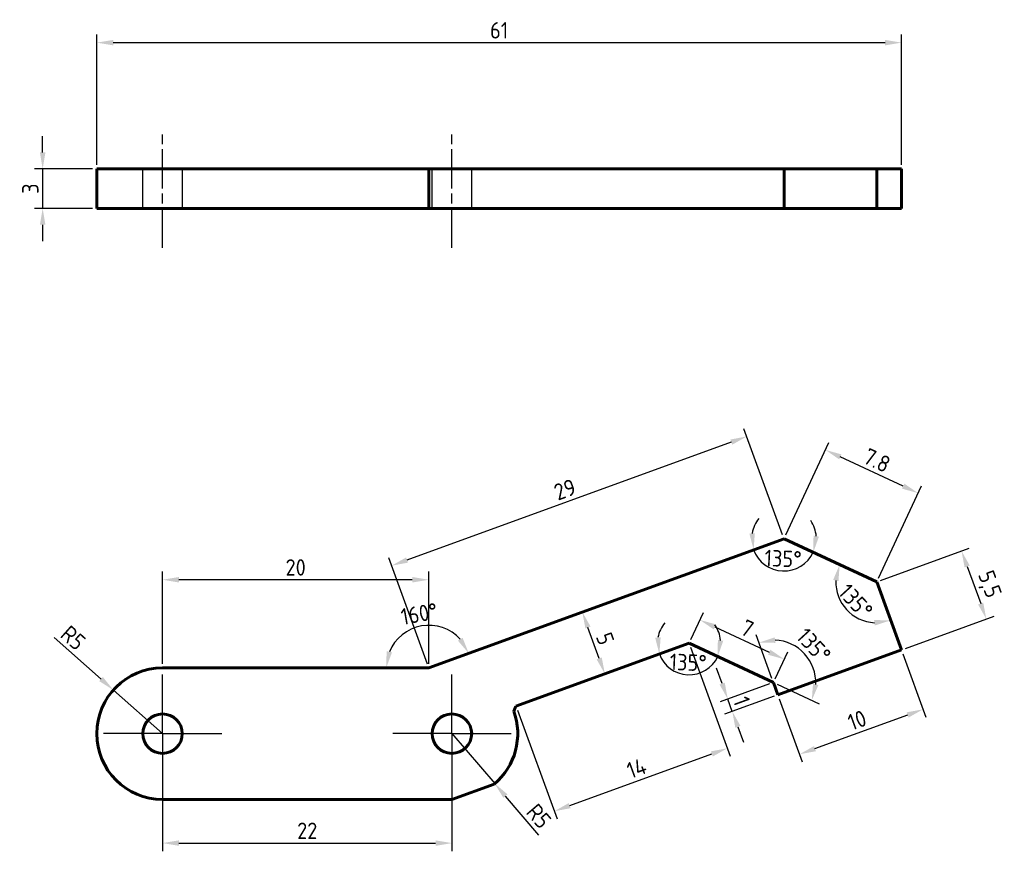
# Model space of a CAD drawing. Header units: millimetres. Extents: x 108.5 to 183.3, y 202 to 265.2.
import ezdxf

# ---------------------------------------------------------------- set-up
doc = ezdxf.new("R2010")
doc.units = ezdxf.units.MM
for name, pattern in [('AM_ISO08W050', [18, 12, -1.5, 3, -1.5]), ('AM_ISO08W050x2', [9, 6, -0.75, 1.5, -0.75]), ('HIDDEN2', [4.7625, 3.175, -1.5875])]:
    doc.linetypes.add(name, pattern=pattern)
doc.layers.get('0').update_dxf_attribs({"lineweight": 60})
for name, color, linetype, lineweight in [('AM_7', 4, 'AM_ISO08W050', 25), ('Annotations', 50, 'Continuous', 30), ('Hidden Line', 7, 'HIDDEN2', 30)]:
    doc.layers.add(name, color=color, linetype=linetype, lineweight=lineweight)
doc.styles.get("Standard").update_dxf_attribs({"font": 'ISOCP.SHX'})
doc.dimstyles.new('Annotative', dxfattribs={"dimscale": 0, "dimtxt": 2.5, "dimasz": 2.5, "dimexe": 1.25, "dimexo": 0.625, "dimtad": 1, "dimtxsty": 'Standard', "dimcen": 2.5, "dimadec": 0, "dimazin": 0, "dimtfac": 1, "dimtmove": 0, "dimatfit": 3, "dimfxl": 1, "dimarcsym": 0})

# ---------------------------------------------------------------- blocks, each defined once
blk = doc.blocks.new('*D5')
at = {"layer": 'Annotations', "color": 0, "lineweight": -2, "transparency": 16777216}
for p, q in [((110.233, 255.15), (110.233, 256.4)), ((114.033, 253.9), (109.608, 253.9)), ((110.233, 253.9), (110.233, 250.9)), ((114.033, 250.9), (109.608, 250.9)), ((110.233, 249.65), (110.233, 248.4))]:
    blk.add_line(p, q, dxfattribs=at)
at = {"layer": 'Annotations', "color": 0, "transparency": 16777216}
for points in [[(110.025, 255.15), (110.442, 255.15), (110.233, 253.9)], [(110.025, 249.65), (110.442, 249.65), (110.233, 250.9)]]:
    blk.add_solid(points, dxfattribs=at)
at = {"layer": 'Defpoints', "color": 0, "transparency": 16777216}
for p in [(114.345, 253.9), (110.233, 250.9), (114.345, 250.9)]:
    blk.add_point(p, dxfattribs=at)
at = {"layer": 'Annotations', "color": 0, "transparency": 16777216, "insert": (109.296, 252.4), "char_height": 1.25, "attachment_point": 5, "rotation": 90}
blk.add_mtext('3', dxfattribs=at)
blk = doc.blocks.new('*D6')
at = {"layer": 'Annotations', "color": 0, "lineweight": -2, "transparency": 16777216}
for p, q in [((114.345, 254.212), (114.345, 264.126)), ((115.595, 263.501), (174.266, 263.501)), ((175.516, 254.212), (175.516, 264.126))]:
    blk.add_line(p, q, dxfattribs=at)
at = {"layer": 'Annotations', "color": 0, "transparency": 16777216}
for points in [[(115.595, 263.709), (115.595, 263.293), (114.345, 263.501)], [(174.266, 263.709), (174.266, 263.293), (175.516, 263.501)]]:
    blk.add_solid(points, dxfattribs=at)
at = {"layer": 'Defpoints', "color": 0, "transparency": 16777216}
for p in [(175.516, 263.501), (114.345, 253.9), (175.516, 253.9)]:
    blk.add_point(p, dxfattribs=at)
at = {"layer": 'Annotations', "color": 0, "transparency": 16777216, "insert": (144.931, 264.439), "char_height": 1.25, "attachment_point": 5}
blk.add_mtext('61', dxfattribs=at)
blk = doc.blocks.new('*D7')
at = {"layer": 'Annotations', "color": 0, "lineweight": -2, "transparency": 16777216}
for p, q in [((119.345, 210.637), (119.345, 202.001)), ((141.345, 210.637), (141.345, 202.001)), ((120.595, 202.626), (140.095, 202.626))]:
    blk.add_line(p, q, dxfattribs=at)
at = {"layer": 'Annotations', "color": 0, "transparency": 16777216}
for points in [[(120.595, 202.834), (120.595, 202.417), (119.345, 202.626)], [(140.095, 202.834), (140.095, 202.417), (141.345, 202.626)]]:
    blk.add_solid(points, dxfattribs=at)
at = {"layer": 'Defpoints', "color": 0, "transparency": 16777216}
for p in [(119.345, 210.949), (141.345, 210.949), (141.345, 202.626)]:
    blk.add_point(p, dxfattribs=at)
at = {"layer": 'Annotations', "color": 0, "transparency": 16777216, "insert": (130.345, 203.563), "char_height": 1.25, "attachment_point": 5}
blk.add_mtext('22', dxfattribs=at)
blk = doc.blocks.new('*D8')
at = {"layer": 'Annotations', "color": 0, "lineweight": -2, "transparency": 16777216}
for p, q in [((119.345, 216.262), (119.345, 223.278)), ((139.582, 216.262), (139.582, 223.278)), ((138.332, 222.653), (120.595, 222.653))]:
    blk.add_line(p, q, dxfattribs=at)
at = {"layer": 'Annotations', "color": 0, "transparency": 16777216}
for points in [[(120.595, 222.862), (120.595, 222.445), (119.345, 222.653)], [(138.332, 222.862), (138.332, 222.445), (139.582, 222.653)]]:
    blk.add_solid(points, dxfattribs=at)
at = {"layer": 'Defpoints', "color": 0, "transparency": 16777216}
for p in [(119.345, 222.653), (119.345, 215.949), (139.582, 215.949)]:
    blk.add_point(p, dxfattribs=at)
at = {"layer": 'Annotations', "color": 0, "transparency": 16777216, "insert": (129.464, 223.591), "char_height": 1.25, "attachment_point": 5}
blk.add_mtext('20', dxfattribs=at)
blk = doc.blocks.new('*D9')
at = {"layer": 'Annotations', "color": 0, "lineweight": -2, "transparency": 16777216}
for p, q in [((173.929, 222.598), (180.67, 225.051)), ((180.51, 223.663), (181.536, 220.844)), ((175.81, 217.429), (182.551, 219.883))]:
    blk.add_line(p, q, dxfattribs=at)
at = {"layer": 'Annotations', "color": 0, "transparency": 16777216}
for points in [[(180.706, 223.734), (180.314, 223.592), (180.082, 224.837)], [(181.732, 220.915), (181.34, 220.772), (181.963, 219.669)]]:
    blk.add_solid(points, dxfattribs=at)
at = {"layer": 'Defpoints', "color": 0, "transparency": 16777216}
for p in [(173.635, 222.491), (181.963, 219.669), (175.516, 217.323)]:
    blk.add_point(p, dxfattribs=at)
at = {"layer": 'Annotations', "color": 0, "transparency": 16777216, "insert": (182.111, 222.278), "char_height": 1.25, "attachment_point": 5, "rotation": 290}
blk.add_mtext('5,5', dxfattribs=at)
blk = doc.blocks.new('*D10')
at = {"layer": 'Annotations', "color": 0, "lineweight": -2, "transparency": 16777216}
for p, q in [((166.718, 226.061), (169.997, 233.094)), ((175.65, 229.769), (170.866, 232)), ((173.767, 222.774), (177.047, 229.807))]:
    blk.add_line(p, q, dxfattribs=at)
at = {"layer": 'Annotations', "color": 0, "transparency": 16777216}
for points in [[(170.954, 232.188), (170.778, 231.811), (169.733, 232.528)], [(175.738, 229.958), (175.562, 229.58), (176.783, 229.241)]]:
    blk.add_solid(points, dxfattribs=at)
at = {"layer": 'Defpoints', "color": 0, "transparency": 16777216}
for p in [(169.733, 232.528), (166.586, 225.778), (173.635, 222.491)]:
    blk.add_point(p, dxfattribs=at)
at = {"layer": 'Annotations', "color": 0, "transparency": 16777216, "insert": (173.654, 231.734), "char_height": 1.25, "attachment_point": 5, "rotation": 335}
blk.add_mtext('7.8', dxfattribs=at)
blk = doc.blocks.new('*D11')
at = {"layer": 'Annotations', "color": 0, "lineweight": -2, "transparency": 16777216}
for p, q in [((166.479, 226.072), (163.543, 234.138)), ((162.582, 233.123), (137.928, 224.15)), ((139.475, 216.243), (136.539, 224.31))]:
    blk.add_line(p, q, dxfattribs=at)
at = {"layer": 'Annotations', "color": 0, "transparency": 16777216}
for points in [[(162.511, 233.319), (162.653, 232.927), (163.757, 233.551)], [(137.856, 224.346), (137.999, 223.954), (136.753, 223.722)]]:
    blk.add_solid(points, dxfattribs=at)
at = {"layer": 'Defpoints', "color": 0, "transparency": 16777216}
for p in [(166.586, 225.778), (136.753, 223.722), (139.582, 215.949)]:
    blk.add_point(p, dxfattribs=at)
at = {"layer": 'Annotations', "color": 0, "transparency": 16777216, "insert": (149.934, 229.518), "char_height": 1.25, "attachment_point": 5, "rotation": 20}
blk.add_mtext('29', dxfattribs=at)
blk = doc.blocks.new('*D12')
at = {"layer": 'Annotations', "color": 0, "lineweight": -2, "transparency": 16777216}
for p, q in [((159.476, 217.537), (162.492, 209.249)), ((146.32, 212.748), (149.337, 204.461)), ((150.297, 205.475), (161.104, 209.409))]:
    blk.add_line(p, q, dxfattribs=at)
at = {"layer": 'Annotations', "color": 0, "transparency": 16777216}
for points in [[(161.033, 209.604), (161.175, 209.213), (162.278, 209.836)], [(150.226, 205.671), (150.369, 205.28), (149.123, 205.048)]]:
    blk.add_solid(points, dxfattribs=at)
at = {"layer": 'Defpoints', "color": 0, "transparency": 16777216}
for p in [(159.369, 217.83), (146.213, 213.042), (162.278, 209.836)]:
    blk.add_point(p, dxfattribs=at)
at = {"layer": 'Annotations', "color": 0, "transparency": 16777216, "insert": (155.38, 208.323), "char_height": 1.25, "attachment_point": 5, "rotation": 20}
blk.add_mtext('14', dxfattribs=at)
blk = doc.blocks.new('*D13')
at = {"layer": 'Annotations', "color": 0, "lineweight": -2, "transparency": 16777216}
for p, q in [((175.623, 217.029), (177.375, 212.215)), ((166.226, 213.609), (167.978, 208.795)), ((168.939, 209.809), (175.987, 212.374))]:
    blk.add_line(p, q, dxfattribs=at)
at = {"layer": 'Annotations', "color": 0, "transparency": 16777216}
for points in [[(175.916, 212.57), (176.058, 212.179), (177.162, 212.802)], [(168.868, 210.005), (169.011, 209.614), (167.765, 209.382)]]:
    blk.add_solid(points, dxfattribs=at)
at = {"layer": 'Defpoints', "color": 0, "transparency": 16777216}
for p in [(175.516, 217.323), (166.119, 213.902), (177.162, 212.802)]:
    blk.add_point(p, dxfattribs=at)
at = {"layer": 'Annotations', "color": 0, "transparency": 16777216, "insert": (172.143, 211.973), "char_height": 1.25, "attachment_point": 5, "rotation": 20}
blk.add_mtext('10', dxfattribs=at)
blk = doc.blocks.new('*D14')
at = {"layer": 'Annotations', "color": 0, "lineweight": -2, "transparency": 16777216}
for p, q in [((161.885, 214.756), (161.457, 215.93)), ((165.484, 214.735), (161.725, 213.367)), ((165.826, 213.795), (162.067, 212.427)), ((162.655, 212.641), (162.312, 213.581)), ((163.082, 211.467), (163.51, 210.292))]:
    blk.add_line(p, q, dxfattribs=at)
at = {"layer": 'Annotations', "color": 0, "transparency": 16777216}
for points in [[(162.081, 214.827), (161.689, 214.684), (162.312, 213.581)], [(163.278, 211.538), (162.886, 211.395), (162.655, 212.641)]]:
    blk.add_solid(points, dxfattribs=at)
at = {"layer": 'Defpoints', "color": 0, "transparency": 16777216}
for p in [(165.777, 214.842), (162.312, 213.581), (166.119, 213.902)]:
    blk.add_point(p, dxfattribs=at)
at = {"layer": 'Annotations', "color": 0, "transparency": 16777216, "insert": (163.364, 213.432), "char_height": 1.25, "attachment_point": 5, "rotation": 290}
blk.add_mtext('1', dxfattribs=at)
blk = doc.blocks.new('*D15')
at = {"layer": 'Annotations', "color": 0, "lineweight": -2, "transparency": 16777216}
for p, q in [((159.501, 218.114), (160.457, 220.165)), ((161.326, 219.07), (165.469, 217.138)), ((165.909, 215.125), (166.866, 217.176))]:
    blk.add_line(p, q, dxfattribs=at)
at = {"layer": 'Annotations', "color": 0, "transparency": 16777216}
for points in [[(161.414, 219.259), (161.238, 218.881), (160.193, 219.598)], [(165.557, 217.327), (165.381, 216.949), (166.602, 216.61)]]:
    blk.add_solid(points, dxfattribs=at)
at = {"layer": 'Defpoints', "color": 0, "transparency": 16777216}
for p in [(159.369, 217.83), (166.602, 216.61), (165.777, 214.842)]:
    blk.add_point(p, dxfattribs=at)
at = {"layer": 'Annotations', "color": 0, "transparency": 16777216, "insert": (163.794, 218.954), "char_height": 1.25, "attachment_point": 5, "rotation": 335}
blk.add_mtext('7', dxfattribs=at)
blk = doc.blocks.new('*D16')
at = {"layer": 'Annotations', "color": 0, "lineweight": -2, "transparency": 16777216}
blk.add_arc((139.582, 215.949), 3.238, 42.26084, 157.73916, dxfattribs=at)
at = {"layer": 'Annotations', "color": 0, "transparency": 16777216}
for points in [[(142.157, 218.235), (141.8, 218.019), (142.624, 217.057)], [(136.79, 217.136), (136.381, 217.216), (136.344, 215.949)]]:
    blk.add_solid(points, dxfattribs=at)
at = {"layer": 'Defpoints', "color": 0, "transparency": 16777216}
for p in [(166.586, 225.778), (140.511, 219.051), (119.345, 215.949), (139.582, 215.949), (139.582, 215.949)]:
    blk.add_point(p, dxfattribs=at)
at = {"layer": 'Annotations', "color": 0, "transparency": 16777216, "insert": (138.857, 220.061), "char_height": 1.25, "attachment_point": 5, "rotation": 10}
blk.add_mtext('160°', dxfattribs=at)
blk = doc.blocks.new('*D17')
at = {"layer": 'Annotations', "color": 0, "lineweight": -2, "transparency": 16777216}
for start, end in [(141.07855, 170.53927), (4.46073, 33.92145), (200, 335)]:
    blk.add_arc((166.586, 225.778), 2.458, start, end, dxfattribs=at)
at = {"layer": 'Annotations', "color": 0, "transparency": 16777216}
for points in [[(164.369, 226.201), (163.954, 226.163), (164.276, 224.937)], [(169.241, 225.932), (168.831, 226.006), (168.813, 224.739)]]:
    blk.add_solid(points, dxfattribs=at)
at = {"layer": 'Defpoints', "color": 0, "transparency": 16777216}
for p in [(166.586, 225.778), (166.586, 225.778), (165.547, 223.55), (173.635, 222.491), (139.582, 215.949)]:
    blk.add_point(p, dxfattribs=at)
at = {"layer": 'Annotations', "color": 0, "transparency": 16777216, "insert": (166.519, 224.259), "char_height": 1.25, "attachment_point": 5, "rotation": 357.5}
blk.add_mtext('135°', dxfattribs=at)
blk = doc.blocks.new('*D18')
at = {"layer": 'Annotations', "color": 0, "lineweight": -2, "transparency": 16777216}
blk.add_arc((173.635, 222.491), 3.112, 178.16885, 266.83115, dxfattribs=at)
at = {"layer": 'Annotations', "color": 0, "transparency": 16777216}
for points in [[(170.322, 222.639), (170.727, 222.542), (170.814, 223.806)], [(173.433, 219.589), (173.494, 219.177), (174.7, 219.566)]]:
    blk.add_solid(points, dxfattribs=at)
at = {"layer": 'Defpoints', "color": 0, "transparency": 16777216}
for p in [(166.586, 225.778), (173.635, 222.491), (173.635, 222.491), (170.711, 221.426), (175.516, 217.323)]:
    blk.add_point(p, dxfattribs=at)
at = {"layer": 'Annotations', "color": 0, "transparency": 16777216, "insert": (172.032, 221.021), "char_height": 1.25, "attachment_point": 5, "rotation": 312.5}
blk.add_mtext('135°', dxfattribs=at)
blk = doc.blocks.new('*D19')
at = {"layer": 'Annotations', "color": 0, "lineweight": -2, "transparency": 16777216}
for start, end in [(139.73091, 169.86545), (5.13455, 35.26909), (200, 335)]:
    blk.add_arc((159.369, 217.83), 2.404, start, end, dxfattribs=at)
at = {"layer": 'Annotations', "color": 0, "transparency": 16777216}
for points in [[(157.21, 218.271), (156.794, 218.236), (157.11, 217.008)], [(161.969, 218.01), (161.558, 218.081), (161.548, 216.814)]]:
    blk.add_solid(points, dxfattribs=at)
at = {"layer": 'Defpoints', "color": 0, "transparency": 16777216}
for p in [(159.369, 217.83), (159.369, 217.83), (158.353, 215.651), (165.777, 214.842), (146.213, 213.042)]:
    blk.add_point(p, dxfattribs=at)
at = {"layer": 'Annotations', "color": 0, "transparency": 16777216, "insert": (159.305, 216.365), "char_height": 1.25, "attachment_point": 5, "rotation": 357.5}
blk.add_mtext('135°', dxfattribs=at)
blk = doc.blocks.new('*D20')
at = {"layer": 'Annotations', "color": 0, "lineweight": -2, "transparency": 16777216}
for p, q in [((165.67, 215.136), (164.462, 218.457)), ((166.061, 214.71), (169.264, 213.216))]:
    blk.add_line(p, q, dxfattribs=at)
blk.add_arc((165.777, 214.842), 3.222, 357.37319, 87.62681, dxfattribs=at)
at = {"layer": 'Annotations', "color": 0, "transparency": 16777216}
for points in [[(165.943, 217.855), (165.879, 218.267), (164.676, 217.869)], [(169.198, 214.645), (168.793, 214.744), (168.697, 213.481)]]:
    blk.add_solid(points, dxfattribs=at)
at = {"layer": 'Defpoints', "color": 0, "transparency": 16777216}
for p in [(159.369, 217.83), (168.805, 215.944), (165.777, 214.842), (165.777, 214.842), (166.119, 213.902)]:
    blk.add_point(p, dxfattribs=at)
at = {"layer": 'Annotations', "color": 0, "transparency": 16777216, "insert": (168.844, 217.652), "char_height": 1.25, "attachment_point": 5, "rotation": 312.5}
blk.add_mtext('135°', dxfattribs=at)
blk = doc.blocks.new('*D21')
at = {"layer": 'Annotations', "color": 0, "lineweight": -2, "transparency": 16777216}
for p, q in [((151.374, 220.242), (151.843, 220.412)), ((152.538, 216.675), (151.683, 219.024)), ((153.085, 215.543), (153.553, 215.714))]:
    blk.add_line(p, q, dxfattribs=at)
at = {"layer": 'Annotations', "color": 0, "transparency": 16777216}
for points in [[(151.879, 219.095), (151.488, 218.952), (151.256, 220.198)], [(152.734, 216.746), (152.343, 216.603), (152.966, 215.5)]]:
    blk.add_solid(points, dxfattribs=at)
at = {"layer": 'Defpoints', "color": 0, "transparency": 16777216}
for p in [(151.081, 220.135), (151.256, 220.198), (152.791, 215.436)]:
    blk.add_point(p, dxfattribs=at)
at = {"layer": 'Annotations', "color": 0, "transparency": 16777216, "insert": (152.992, 218.17), "char_height": 1.25, "attachment_point": 5, "rotation": 290}
blk.add_mtext('5', dxfattribs=at)
blk = doc.blocks.new('*D22')
at = {"layer": 'Annotations', "color": 0, "lineweight": -2, "transparency": 16777216}
for p, q in [((111.114, 218.257), (114.672, 215.099)), ((119.345, 210.949), (115.606, 214.269))]:
    blk.add_line(p, q, dxfattribs=at)
at = {"layer": 'Annotations', "color": 0, "transparency": 16777216}
blk.add_solid([(114.81, 215.255), (114.533, 214.943), (115.606, 214.269)], dxfattribs=at)
at = {"layer": 'Defpoints', "color": 0, "transparency": 16777216}
for p in [(115.606, 214.269), (119.345, 210.949)]:
    blk.add_point(p, dxfattribs=at)
at = {"layer": 'Annotations', "color": 0, "transparency": 16777216, "insert": (112.55, 218.236), "char_height": 1.25, "attachment_point": 5, "rotation": 318.40119}
blk.add_mtext('R5', dxfattribs=at)
blk = doc.blocks.new('*D23')
at = {"layer": 'Annotations', "color": 0, "lineweight": -2, "transparency": 16777216}
for p, q in [((141.345, 210.949), (144.597, 207.151)), ((147.944, 203.241), (145.41, 206.201))]:
    blk.add_line(p, q, dxfattribs=at)
at = {"layer": 'Annotations', "color": 0, "transparency": 16777216}
blk.add_solid([(145.568, 206.337), (145.251, 206.066), (144.597, 207.151)], dxfattribs=at)
at = {"layer": 'Defpoints', "color": 0, "transparency": 16777216}
for p in [(141.345, 210.949), (144.597, 207.151)]:
    blk.add_point(p, dxfattribs=at)
at = {"layer": 'Annotations', "color": 0, "transparency": 16777216, "insert": (147.948, 204.677), "char_height": 1.25, "attachment_point": 5, "rotation": 310.56272}
blk.add_mtext('R5', dxfattribs=at)

msp = doc.modelspace()

# ---------------------------------------------------------------- linework, layer by layer
for p, q in [((114.345, 253.9), (114.345, 250.9)), ((119.345, 253.9), (114.345, 253.9)), ((119.345, 253.9), (139.582, 253.9)), ((166.586, 253.9), (139.582, 253.9)), ((139.582, 250.9), (139.582, 253.9)), ((166.586, 253.9), (166.586, 250.9)), ((166.586, 253.9), (173.635, 253.9)), ((173.635, 253.9), (173.635, 250.9)), ((175.516, 253.9), (173.635, 253.9)), ((175.516, 253.9), (175.516, 250.9)), ((119.345, 250.9), (114.345, 250.9)), ((119.345, 250.9), (139.582, 250.9)), ((166.586, 250.9), (139.582, 250.9)), ((166.586, 250.9), (173.635, 250.9)), ((175.516, 250.9), (173.635, 250.9)), ((166.586, 225.778), (139.582, 215.949)), ((166.586, 225.778), (173.635, 222.491)), ((175.516, 217.323), (173.635, 222.491)), ((146.213, 213.042), (159.369, 217.83)), ((159.369, 217.83), (165.777, 214.842)), ((166.119, 213.902), (175.516, 217.323)), ((119.345, 215.949), (139.582, 215.949)), ((165.777, 214.842), (166.119, 213.902)), ((146.213, 213.042), (146.04, 212.67)), ((144.559, 207.119), (141.345, 205.949)), ((119.345, 205.949), (141.345, 205.949))]:
    msp.add_line(p, q)
for centre in [(119.345, 210.949), (141.345, 210.949)]:
    msp.add_circle(centre, 1.5)
for centre, start, end in [((119.345, 210.949), 90, 270), ((141.345, 210.949), 310, 20.1332)]:
    msp.add_arc(centre, 5, start, end)
at = {"layer": 'AM_7', "linetype": 'AM_ISO08W050x2', "ltscale": 0.5}
for p, q in [((119.345, 247.9), (119.345, 256.9)), ((141.345, 247.9), (141.345, 256.9))]:
    msp.add_line(p, q, dxfattribs=at)
at = {"layer": 'AM_7', "linetype": 'AM_ISO08W050x2'}
for p, q in [((119.345, 210.949), (119.345, 215.449)), ((141.345, 210.949), (141.345, 215.449)), ((119.345, 210.949), (114.845, 210.949)), ((119.345, 210.949), (123.845, 210.949)), ((119.345, 210.949), (119.345, 206.449)), ((119.345, 210.949), (123.845, 210.949)), ((141.345, 210.949), (136.845, 210.949)), ((141.345, 210.949), (145.845, 210.949)), ((141.345, 210.949), (141.345, 206.449))]:
    msp.add_line(p, q, dxfattribs=at)
at = {"layer": 'Hidden Line'}
for p, q in [((117.845, 250.9), (117.845, 253.9)), ((120.845, 253.9), (120.845, 250.9)), ((139.845, 250.9), (139.845, 253.9)), ((142.845, 250.9), (142.845, 253.9))]:
    msp.add_line(p, q, dxfattribs=at)

# ---------------------------------------------------------------- dimensions: what is measured, and where the dimension line sits
at = {"layer": 'Annotations'}
for base, p1, p2, text, picture, middle in [((175.516, 263.501), (114.345, 253.9), (175.516, 253.9), '61', '*D6', (144.931, 264.439)), ((119.345, 222.653), (139.582, 215.949), (119.345, 215.949), '20', '*D8', (129.464, 223.591))]:
    dim = msp.add_linear_dim(base=base, p1=p1, p2=p2, text=text, dimstyle='Annotative', dxfattribs=at)
    dim.commit()
    dim.dimension.update_dxf_attribs({"geometry": picture, "text_midpoint": middle})
for base, p1, p2, angle, picture, middle, dimtype in [((110.233, 250.9), (114.345, 253.9), (114.345, 250.9), 90, '*D5', (110.233, 252.4), 160), ((181.963, 219.669), (173.635, 222.491), (175.516, 217.323), 290, '*D9', (181.142, 221.925), 161)]:
    dim = msp.add_linear_dim(base=base, p1=p1, p2=p2, angle=angle, dimstyle='Annotative', dxfattribs=at)
    dim.commit()
    dim.dimension.update_dxf_attribs({"geometry": picture, "text_midpoint": middle, "dimtype": dimtype})
for p1, p2, distance, text, picture, middle in [((166.586, 225.778), (139.582, 215.949), -8.272, '29', '*D11', (149.934, 229.518)), ((173.635, 222.491), (166.586, 225.778), -7.448, '7.8', '*D10', (173.654, 231.734)), ((159.369, 217.83), (165.777, 214.842), 1.951, '7', '*D15', (163.794, 218.954))]:
    dim = msp.add_aligned_dim(p1=p1, p2=p2, distance=distance, text=text, dimstyle='Annotative', dxfattribs=at)
    dim.commit()
    dim.dimension.update_dxf_attribs({"geometry": picture, "text_midpoint": middle})
for base, line1, line2, picture, middle in [((165.547, 223.55), ((166.586, 225.778), (139.582, 215.949)), ((166.586, 225.778), (173.635, 222.491)), '*D17', (166.519, 224.259)), ((140.511, 219.051), ((119.345, 215.949), (139.582, 215.949)), ((166.586, 225.778), (139.582, 215.949)), '*D16', (138.857, 220.061)), ((170.711, 221.426), ((166.586, 225.778), (173.635, 222.491)), ((175.516, 217.323), (173.635, 222.491)), '*D18', (172.032, 221.021)), ((158.353, 215.651), ((146.213, 213.042), (159.369, 217.83)), ((159.369, 217.83), (165.777, 214.842)), '*D19', (159.305, 216.365)), ((168.805, 215.944), ((159.369, 217.83), (165.777, 214.842)), ((165.777, 214.842), (166.119, 213.902)), '*D20', (168.844, 217.652))]:
    dim = msp.add_angular_dim_2l(base=base, line1=line1, line2=line2, dimstyle='Annotative', override={"dimscale": 0}, dxfattribs=at)
    dim.commit()
    dim.dimension.update_dxf_attribs({"geometry": picture, "text_midpoint": middle})
for p1, p2, distance, picture, middle in [((152.791, 215.436), (151.081, 220.135), -0.186, '*D21', (152.992, 218.17)), ((146.213, 213.042), (159.369, 217.83), -8.507, '*D12', (155.38, 208.323)), ((166.119, 213.902), (175.516, 217.323), -4.811, '*D13', (172.143, 211.973)), ((166.119, 213.902), (165.777, 214.842), 3.687, '*D14', (163.364, 213.432))]:
    dim = msp.add_aligned_dim(p1=p1, p2=p2, distance=distance, dimstyle='Annotative', dxfattribs=at)
    dim.commit()
    dim.dimension.update_dxf_attribs({"geometry": picture, "text_midpoint": middle})
for center, mpoint, picture, middle in [((119.345, 210.949), (115.606, 214.269), '*D22', (111.928, 217.535)), ((141.345, 210.949), (144.597, 207.151), '*D23', (147.236, 204.068))]:
    dim = msp.add_radius_dim(center=center, mpoint=mpoint, dimstyle='Annotative', dxfattribs=at)
    dim.commit()
    dim.dimension.update_dxf_attribs({"geometry": picture, "text_midpoint": middle, "dimtype": 164})
dim = msp.add_linear_dim(base=(141.345, 202.626), p1=(119.345, 210.949), p2=(141.345, 210.949), dimstyle='Annotative', dxfattribs=at)
dim.commit()
dim.dimension.update_dxf_attribs({"geometry": '*D7', "text_midpoint": (130.345, 203.563)})

doc.saveas('drawing.dxf')
